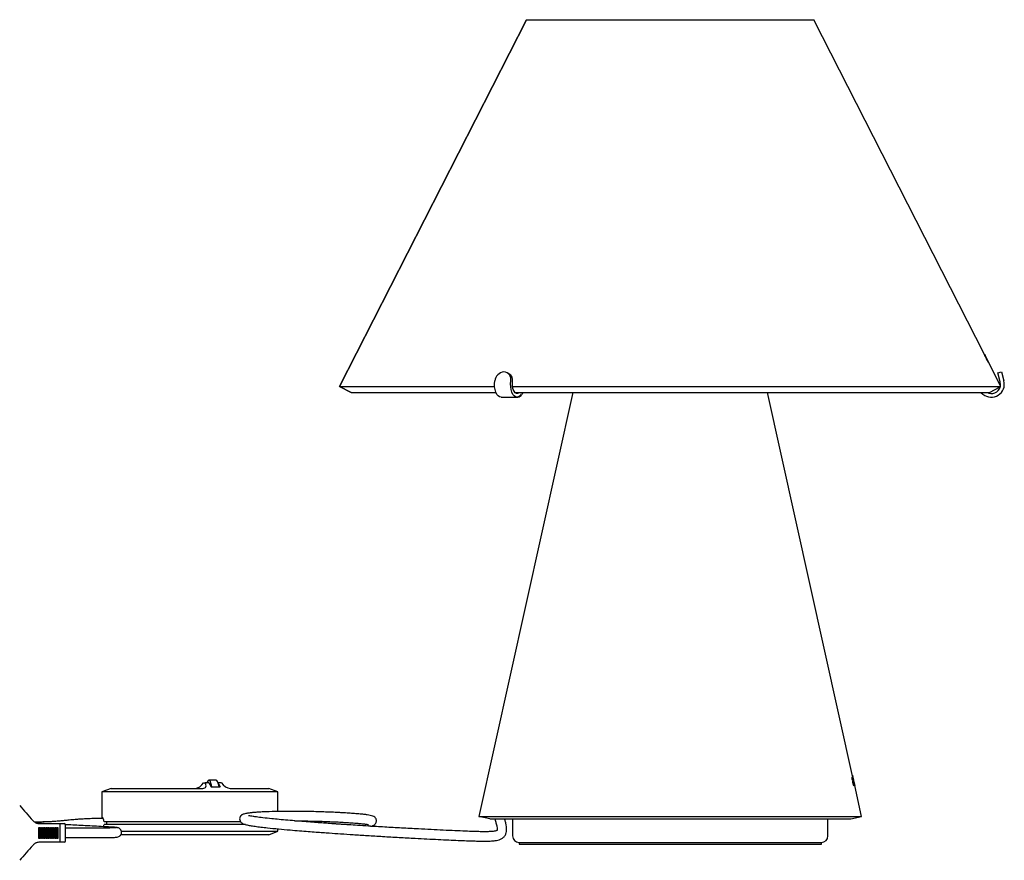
# Model space of a CAD drawing. Header units: millimetres. Extents: x 29 to 1100, y 19 to 1186.
# Tile 4 of 4: x 569 to 1100, y 732 to 1186. Entities that reach past the tile are written whole.
import ezdxf

# ---------------------------------------------------------------- set-up
doc = ezdxf.new("R2010")
doc.units = ezdxf.units.MM
doc.header["$LTSCALE"] = 5

msp = doc.modelspace()

# ---------------------------------------------------------------- linework, layer by layer
at = {"color": 7, "linetype": 'Continuous', "lineweight": 25}
for p, q in [((842.37, 1186.02), (741.48, 988.02)), ((741.49, 988.02), (842.37, 1186.02)), ((741.5, 988.02), (842.37, 1186.02)), ((842.37, 1186.02), (997.37, 1186.02)), ((842.37, 1186.02), (842.37, 1186.02)), ((842.37, 1186.02), (842.37, 1186.02)), ((1089.4, 1005.39), (997.37, 1186.02)), ((1089.4, 1005.39), (1089.72, 1004.76)), ((1098.02, 988.48), (1089.72, 1004.76)), ((1090.05, 1003.93), (1090.1, 1003.84)), ((1090.41, 1003.22), (1090.48, 1003.08)), ((1091.38, 1001.37), (1090.69, 1002.73)), ((1091.02, 1001.79), (1091.12, 1001.84)), ((1091.12, 1001.84), (1091.37, 1001.36)), ((1091.36, 1001.36), (1091.38, 1001.37)), ((832.83, 994.97), (831.87, 995.49)), ((1096.61, 995.39), (1098.55, 995.91)), ((1097.91, 990.56), (1096.61, 995.39)), ((1098.55, 995.91), (1099.84, 991.08)), ((741.48, 988.02), (747.72, 984.85)), ((741.48, 988.02), (741.49, 988.02)), ((747.73, 984.85), (741.49, 988.02)), ((741.5, 988.02), (825.11, 988.02)), ((747.73, 984.85), (741.5, 988.02)), ((834.79, 988.02), (1098.18, 988.02)), ((747.72, 984.85), (747.73, 984.85)), ((747.73, 984.85), (825.84, 984.85)), ((747.73, 984.85), (747.73, 984.85)), ((867.39, 984.85), (816.66, 756.02)), ((836.05, 984.85), (1092.01, 984.85)), ((840.4, 984.85), (839.84, 983.9)), ((1018.39, 777.12), (972.34, 984.85)), ((1087.46, 984.85), (1088.58, 983.9)), ((1092.01, 984.85), (1097.87, 987.83)), ((828.56, 982.27), (837.22, 982.27)), ((837.22, 982.27), (837.59, 982.27)), ((674.89, 775.68), (670.98, 775.68)), ((1017.99, 776.43), (1018.14, 776.46)), ((1018.13, 778.27), (1018.14, 778.27)), ((1018.38, 777.12), (1018.13, 778.27)), ((1018.23, 775.66), (1018.13, 775.64)), ((1018.14, 778.27), (1018.39, 777.12)), ((1018.37, 777.12), (1018.38, 777.12)), ((1018.52, 776.43), (1018.37, 777.12)), ((1018.38, 777.12), (1018.39, 777.12)), ((1018.39, 777.12), (1018.55, 776.44)), ((1018.39, 777.12), (1018.39, 777.12)), ((1018.53, 776.43), (1018.52, 776.43)), ((1018.97, 774.48), (1018.53, 776.43)), ((1018.53, 776.43), (1018.55, 776.43)), ((1019.19, 773.51), (1018.55, 776.44)), ((1018.55, 776.44), (1018.55, 776.43)), ((1018.55, 776.43), (1018.98, 774.46)), ((1018.63, 775.9), (1018.61, 775.89)), ((618.19, 771.18), (613.19, 769.36)), ((618.19, 771.18), (630.59, 771.18)), ((630.59, 771.18), (667.75, 771.18)), ((668.11, 774.18), (668.95, 774.18)), ((670.91, 774.18), (668.95, 774.18)), ((670.91, 774.18), (672.2, 771.94)), ((672.2, 771.94), (677.09, 771.94)), ((677.75, 774.18), (675.96, 774.18)), ((676.13, 773.6), (677.09, 771.94)), ((682.41, 771.18), (695.13, 771.18)), ((695.13, 771.18), (703.23, 771.18)), ((708.23, 769.36), (703.23, 771.18)), ((1018.37, 774.71), (1018.6, 774.76)), ((1018.45, 775.43), (1018.43, 775.53)), ((1018.6, 775.33), (1018.7, 775.35)), ((1018.63, 774.6), (1018.6, 774.76)), ((1018.68, 773.19), (1018.94, 773.24)), ((1018.79, 774.22), (1019.12, 772.73)), ((1018.86, 774.09), (1018.91, 774.11)), ((1019.06, 772.72), (1018.94, 773.24)), ((1019.12, 772.73), (1019.06, 772.72)), ((1019.19, 773.51), (1019.36, 772.79)), ((1023.07, 756.02), (1019.36, 772.78)), ((1019.36, 772.78), (1019.36, 772.78)), ((613.19, 769.36), (613.19, 754.96)), ((631.64, 769.36), (613.19, 769.36)), ((696.17, 769.36), (631.64, 769.36)), ((708.23, 769.36), (696.17, 769.36)), ((708.23, 758.71), (708.23, 769.36)), ((816.66, 756.02), (1023.07, 756.02)), ((822.52, 754.72), (816.66, 756.02)), ((822.52, 754.72), (1017.21, 754.72)), ((834.82, 754.72), (834.82, 745.52)), ((1004.92, 745.52), (1004.92, 754.72)), ((1017.21, 754.72), (1023.07, 756.02)), ((579.22, 750.15), (579.71, 750.15)), ((579.22, 744.15), (579.22, 750.15)), ((579.63, 752.15), (590.87, 752.15)), ((579.67, 750.15), (579.67, 744.15)), ((579.71, 750.15), (579.71, 744.15)), ((580.2, 750.15), (580.69, 750.15)), ((580.2, 744.15), (580.2, 750.15)), ((580.64, 750.15), (580.64, 744.15)), ((580.69, 750.15), (580.69, 744.15)), ((581.17, 750.15), (581.66, 750.15)), ((581.17, 744.15), (581.17, 750.15)), ((581.62, 750.15), (581.62, 744.15)), ((581.66, 750.15), (581.66, 744.15)), ((582.15, 750.15), (582.64, 750.15)), ((582.15, 744.15), (582.15, 750.15)), ((582.6, 750.15), (582.6, 744.15)), ((582.64, 750.15), (582.64, 744.15)), ((583.13, 750.15), (583.62, 750.15)), ((583.13, 744.15), (583.13, 750.15)), ((583.58, 750.15), (583.58, 744.15)), ((583.62, 750.15), (583.62, 744.15)), ((584.11, 750.15), (584.6, 750.15)), ((584.11, 744.15), (584.11, 750.15)), ((584.55, 750.15), (584.55, 744.15)), ((584.6, 750.15), (584.6, 744.15)), ((585.09, 750.15), (585.57, 750.15)), ((585.09, 744.15), (585.09, 750.15)), ((585.53, 750.15), (585.53, 744.15)), ((585.57, 750.15), (585.57, 744.15)), ((586.06, 750.15), (586.55, 750.15)), ((586.06, 744.15), (586.06, 750.15)), ((586.51, 750.15), (586.51, 744.15)), ((586.55, 750.15), (586.55, 744.15)), ((587.04, 750.15), (587.53, 750.15)), ((587.04, 744.15), (587.04, 750.15)), ((587.49, 750.15), (587.49, 744.15)), ((587.53, 750.15), (587.53, 744.15)), ((588.02, 750.15), (588.51, 750.15)), ((588.02, 744.15), (588.02, 750.15)), ((588.47, 750.15), (588.47, 744.15)), ((588.51, 750.15), (588.51, 744.15)), ((589, 750.15), (589.49, 750.15)), ((589, 744.15), (589, 750.15)), ((589.44, 750.15), (589.44, 744.15)), ((589.49, 750.15), (589.49, 744.15)), ((590.8, 743.15), (590.8, 751.15)), ((590.87, 752.15), (592.62, 752.15)), ((592.62, 752.15), (592.92, 752.15)), ((593.67, 742.9), (593.67, 751.4)), ((602.33, 749.7), (593.67, 749.7)), ((631.64, 753.18), (614.41, 753.18)), ((631.64, 751.66), (614.41, 751.66)), ((688.06, 753.18), (631.64, 753.18)), ((690.71, 751.66), (631.64, 751.66)), ((708.23, 748), (708.23, 749.34)), ((579.71, 744.15), (579.22, 744.15)), ((580.69, 744.15), (580.2, 744.15)), ((581.66, 744.15), (581.17, 744.15)), ((582.64, 744.15), (582.15, 744.15)), ((583.62, 744.15), (583.13, 744.15)), ((584.6, 744.15), (584.11, 744.15)), ((585.57, 744.15), (585.09, 744.15)), ((586.55, 744.15), (586.06, 744.15)), ((587.53, 744.15), (587.04, 744.15)), ((588.51, 744.15), (588.02, 744.15)), ((589.49, 744.15), (589, 744.15)), ((593.67, 744.6), (602.33, 744.6)), ((630.59, 746.18), (623.46, 746.18)), ((623.7, 748), (631.64, 748)), ((695.13, 746.18), (630.59, 746.18)), ((631.64, 748), (696.17, 748)), ((703.23, 746.18), (695.13, 746.18)), ((696.17, 748), (708.23, 748)), ((703.23, 746.18), (708.23, 748)), ((590.87, 742.15), (579.63, 742.15)), ((592.62, 742.15), (590.87, 742.15)), ((592.92, 742.15), (592.62, 742.15)), ((838.32, 742.02), (1001.42, 742.02)), ((838.37, 742.02), (838.37, 741.02)), ((838.37, 741.02), (919.87, 741.02)), ((919.87, 741.02), (1001.37, 741.02)), ((1001.37, 741.02), (1001.37, 742.02))]:
    msp.add_line(p, q, dxfattribs=at)
at = {"color": 7, "linetype": 'Continuous', "lineweight": 25, "flags": 128}
for points in [[(828.56, 982.27), (827.78, 982.44), (827.03, 982.97), (826.35, 983.83), (825.79, 984.98), (825.37, 986.36), (825.12, 987.89), (825.06, 989.49), (825.18, 991.08)], [(839.47, 983.9), (838.8, 983.02), (838.04, 982.46), (837.24, 982.27), (836.45, 982.44), (835.69, 982.97), (835.01, 983.83), (834.45, 984.98), (834.03, 986.36), (833.78, 987.89), (833.72, 989.49), (833.84, 991.08)], [(838.38, 984.85), (838.23, 984.7), (837.55, 984.31), (836.85, 984.32), (836.18, 984.72), (835.59, 985.47), (835.13, 986.52), (834.83, 987.79), (834.72, 989.17), (834.8, 990.56)], [(1098, 988.38), (1098.08, 989.17), (1097.91, 990.56)], [(672.56, 771.94), (672.38, 772.9), (672.08, 774.08), (671.74, 774.96), (671.36, 775.5), (670.98, 775.68), (670.59, 775.5), (670.21, 774.96), (669.9, 774.18)], [(676.47, 771.94), (676.3, 772.9), (675.99, 774.08), (675.65, 774.96), (675.28, 775.5), (674.89, 775.68)]]:
    msp.add_lwpolyline(points, dxfattribs=at)
at = {"color": 7, "linetype": 'Continuous', "lineweight": 25}
for centre, radius, start, end in [((830.55, 990.52), 5.41, 94.2343, 174.0418), ((829.97, 991.95), 3.96, 347.2289, 87.4295), ((830.65, 991.35), 4.22, 349.2253, 58.91), ((1093.08, 989.27), 7, 230, 15), ((837.37, 984.93), 2.67, 274.6905, 337.4143), ((1093.08, 989.27), 5, 242.1695, 343.2708), ((579.63, 756.94), 4.79, 248.7453, 269.9875), ((592.92, 751.4), 0.75, 0, 90), ((838.32, 745.52), 3.5, 180, 270), ((1001.42, 745.52), 3.5, 270, 0), ((579.63, 737.35), 4.79, 90.0125, 111.2547), ((592.92, 742.9), 0.75, 270, 0)]:
    msp.add_arc(centre, radius, start, end, dxfattribs=at)
for centre, major_axis, ratio, start_param, end_param in [((860.2, 887.04), (229.84, 117.1), 0.005164, 6.244543, 6.248937), ((860.22, 887.22), (229.74, 117.06), 0.005164, 6.277602, 6.281794), ((858.82, 879.25), (231.5, 124.34), 0.163774, 0.004745, 0.007462), ((858.67, 878.14), (232.03, 124.7), 0.16473, 0.005343, 0.008354), ((859.94, 885.04), (230.86, 117.62), 0.005164, 6.264587, 6.26893), ((859.72, 883.37), (231.71, 118.06), 0.005164, 6.258221, 6.262044), ((665.18, 774.18), (3.12, 2.43), 0.562556, 3.765936, 5.336732), ((666.02, 774.18), (3.12, -2.43), 0.562556, 5.658842, 7.229639), ((680.69, 774.18), (3.12, -2.43), 0.562556, 4.088046, 5.658842), ((914.73, 750.51), (104.22, 24.1), 0.19307, 0.037743, 0.043592), ((914.72, 749.62), (104.41, 24.15), 0.194181, 0.03915, 0.045634), ((582.76, 751.4), (-21.37, 22.28), 0.105963, 0.979556, 1.367138), ((590.03, 751.15), (0, 1), 0.774255, 4.712389, 4.965069), ((582.76, 742.9), (21.37, 22.28), 0.105963, 1.774455, 2.162036), ((590.03, 743.15), (0, 1), 0.774255, 4.459709, 4.712389)]:
    msp.add_ellipse(centre, major_axis=major_axis, ratio=ratio, start_param=start_param, end_param=end_param, dxfattribs=at)
for points, knots in [([(1089.26, 1005.42), (1089.26, 1005.39), (1089.26, 1005.34), (1089.42, 1004.99), (1089.61, 1004.58), (1089.78, 1004.22), (1089.87, 1004.04), (1089.89, 1004.01)], [0, 0, 0, 0, 0.339468, 0.555631, 0.772533, 0.964898, 1, 1, 1, 1]), ([(1090.17, 1003.76), (1090.04, 1004.01), (1089.84, 1004.4), (1089.58, 1004.9), (1089.41, 1005.21), (1089.29, 1005.4), (1089.27, 1005.41), (1089.26, 1005.42)], [0, 0, 0, 0, 0.265502, 0.426734, 0.58946, 0.763898, 1, 1, 1, 1]), ([(1089.97, 1004.28), (1089.89, 1004.44), (1089.72, 1004.76), (1089.53, 1005.13), (1089.39, 1005.4), (1089.36, 1005.46), (1089.35, 1005.46), (1089.35, 1005.46)], [0, 0, 0, 0, 0.219961, 0.441225, 0.649919, 0.959403, 1, 1, 1, 1]), ([(1089.35, 1005.46), (1089.36, 1005.44), (1089.37, 1005.39), (1089.51, 1005.1), (1089.67, 1004.78), (1089.82, 1004.49), (1089.89, 1004.34), (1089.91, 1004.3)], [0, 0, 0, 0, 0.384476, 0.591239, 0.799671, 0.944223, 1, 1, 1, 1]), ([(1089.92, 1004.04), (1089.87, 1004.13), (1089.79, 1004.3), (1089.69, 1004.51), (1089.62, 1004.66), (1089.58, 1004.75), (1089.59, 1004.77), (1089.59, 1004.77)], [0, 0, 0, 0, 0.240628, 0.406089, 0.571394, 0.807757, 1, 1, 1, 1]), ([(1089.59, 1004.77), (1089.59, 1004.77), (1089.61, 1004.76), (1089.67, 1004.65), (1089.74, 1004.52), (1089.85, 1004.32), (1089.96, 1004.12), (1090.03, 1003.97), (1090.05, 1003.93)], [0, 0, 0, 0, 0.25546, 0.424431, 0.555351, 0.686785, 0.909894, 1, 1, 1, 1]), ([(1089.9, 1004.35), (1089.88, 1004.39), (1089.84, 1004.47), (1089.79, 1004.58), (1089.74, 1004.69), (1089.7, 1004.77), (1089.7, 1004.78), (1089.69, 1004.79)], [0, 0, 0, 0, 0.125144, 0.251737, 0.411913, 0.719321, 1, 1, 1, 1]), ([(1089.69, 1004.79), (1089.7, 1004.78), (1089.71, 1004.77), (1089.79, 1004.62), (1089.88, 1004.45), (1089.94, 1004.33), (1089.97, 1004.27)], [0, 0, 0, 0, 0.442945, 0.683022, 0.846997, 1, 1, 1, 1]), ([(1090.16, 1003.87), (1090.15, 1003.89), (1090.13, 1003.92), (1090.08, 1004.01), (1090.02, 1004.13), (1089.96, 1004.24), (1089.92, 1004.32), (1089.9, 1004.35)], [0, 0, 0, 0, 0.2539949, 0.5540494, 0.7139988, 0.8750396, 1, 1, 1, 1]), ([(1089.91, 1004.3), (1089.98, 1004.17), (1090.09, 1003.94), (1090.24, 1003.65), (1090.38, 1003.4), (1090.47, 1003.24), (1090.51, 1003.18), (1090.52, 1003.15)], [0, 0, 0, 0, 0.213774, 0.364411, 0.515536, 0.833649, 1, 1, 1, 1]), ([(1090.1, 1003.84), (1090.11, 1003.8), (1090.12, 1003.72), (1090.17, 1003.55), (1090.28, 1003.3), (1090.41, 1003), (1090.54, 1002.73), (1090.64, 1002.52), (1090.7, 1002.4), (1090.71, 1002.38)], [0, 0, 0, 0, 0.251099, 0.502638, 0.704643, 0.807824, 0.892455, 0.976819, 1, 1, 1, 1]), ([(1090.69, 1002.73), (1090.65, 1002.82), (1090.56, 1002.99), (1090.39, 1003.33), (1090.26, 1003.59), (1090.17, 1003.76)], [0, 0, 0, 0, 0.250028, 0.500059, 1, 1, 1, 1]), ([(1090.82, 1002.6), (1090.75, 1002.74), (1090.63, 1002.99), (1090.48, 1003.28), (1090.33, 1003.57), (1090.27, 1003.69), (1090.22, 1003.76), (1090.22, 1003.77)], [0, 0, 0, 0, 0.204998, 0.355433, 0.505195, 0.925319, 1, 1, 1, 1]), ([(1090.74, 1002.43), (1090.71, 1002.49), (1090.65, 1002.61), (1090.57, 1002.77), (1090.48, 1002.97), (1090.44, 1003.11), (1090.42, 1003.18), (1090.41, 1003.22)], [0, 0, 0, 0, 0.084217, 0.169478, 0.276136, 0.560341, 1, 1, 1, 1]), ([(1090.48, 1003.08), (1090.57, 1002.91), (1090.71, 1002.65), (1090.88, 1002.3), (1090.98, 1002.09), (1091.05, 1001.93), (1091.05, 1001.91), (1091.05, 1001.9)], [0, 0, 0, 0, 0.281629, 0.44586, 0.61177, 0.756473, 1, 1, 1, 1]), ([(1090.59, 1003.04), (1090.6, 1003.02), (1090.62, 1002.98), (1090.67, 1002.9), (1090.72, 1002.79), (1090.79, 1002.66), (1090.84, 1002.55), (1090.87, 1002.5), (1090.87, 1002.49)], [0, 0, 0, 0, 0.251704, 0.526, 0.682421, 0.840523, 0.975266, 1, 1, 1, 1]), ([(1090.71, 1002.38), (1090.78, 1002.24), (1090.91, 1002), (1091.08, 1001.69), (1091.22, 1001.44), (1091.34, 1001.25), (1091.36, 1001.24), (1091.37, 1001.24)], [0, 0, 0, 0, 0.189621, 0.345948, 0.501794, 0.735146, 1, 1, 1, 1]), ([(1091.05, 1001.9), (1091.04, 1001.9), (1091.03, 1001.91), (1090.97, 1002.01), (1090.89, 1002.13), (1090.81, 1002.29), (1090.76, 1002.39), (1090.74, 1002.43)], [0, 0, 0, 0, 0.323768, 0.516219, 0.709841, 0.881938, 1, 1, 1, 1]), ([(1090.76, 1002.62), (1090.85, 1002.46), (1091.01, 1002.14), (1091.21, 1001.76), (1091.38, 1001.46), (1091.45, 1001.32), (1091.46, 1001.32), (1091.47, 1001.31)], [0, 0, 0, 0, 0.198699, 0.39803, 0.589555, 0.870576, 1, 1, 1, 1]), ([(1091.13, 1001.98), (1091.12, 1001.98), (1091.12, 1001.99), (1091.04, 1002.13), (1090.95, 1002.31), (1090.85, 1002.49), (1090.79, 1002.6), (1090.78, 1002.63)], [0, 0, 0, 0, 0.334166, 0.531394, 0.728978, 0.919543, 1, 1, 1, 1]), ([(1091.47, 1001.31), (1091.46, 1001.34), (1091.44, 1001.38), (1091.3, 1001.67), (1091.13, 1002), (1090.96, 1002.33), (1090.86, 1002.52), (1090.82, 1002.6)], [0, 0, 0, 0, 0.359706, 0.557685, 0.757339, 0.9016, 1, 1, 1, 1]), ([(1090.87, 1002.49), (1090.9, 1002.44), (1090.95, 1002.34), (1091.02, 1002.21), (1091.08, 1002.08), (1091.12, 1001.99), (1091.13, 1001.98), (1091.13, 1001.98)], [0, 0, 0, 0, 0.138817, 0.279211, 0.44577, 0.722726, 1, 1, 1, 1]), ([(1091.37, 1001.24), (1091.38, 1001.24), (1091.38, 1001.26), (1091.34, 1001.36), (1091.25, 1001.57), (1091.16, 1001.75), (1091.12, 1001.84)], [0, 0, 0, 0, 0.251244, 0.569552, 0.78598, 1, 1, 1, 1]), ([(1018.13, 775.64), (1018.09, 775.81), (1018.02, 776.17), (1017.95, 776.64), (1017.93, 776.99), (1017.94, 777.14), (1017.97, 777.16), (1017.98, 777.17)], [0, 0, 0, 0, 0.20106, 0.403932, 0.627417, 0.852651, 1, 1, 1, 1]), ([(1017.98, 777.17), (1018.01, 777.16), (1018.05, 777.14), (1018.15, 776.89), (1018.26, 776.53), (1018.4, 775.99), (1018.49, 775.58), (1018.54, 775.34)], [0, 0, 0, 0, 0.278587, 0.433048, 0.588308, 0.770326, 1, 1, 1, 1]), ([(1018.14, 776.46), (1018.13, 776.44), (1018.11, 776.41), (1018.12, 776.23), (1018.15, 776.02), (1018.19, 775.82), (1018.22, 775.69), (1018.23, 775.66)], [0, 0, 0, 0, 0.344567, 0.532564, 0.72219, 0.922065, 1, 1, 1, 1]), ([(1018.43, 775.53), (1018.39, 775.68), (1018.34, 775.9), (1018.27, 776.17), (1018.22, 776.34), (1018.17, 776.45), (1018.15, 776.46), (1018.14, 776.46)], [0, 0, 0, 0, 0.284801, 0.431043, 0.578767, 0.792009, 1, 1, 1, 1]), ([(1018.46, 775.93), (1018.43, 776.05), (1018.38, 776.28), (1018.32, 776.62), (1018.27, 776.94), (1018.25, 777.16), (1018.27, 777.19), (1018.27, 777.21)], [0, 0, 0, 0, 0.1445212, 0.2899812, 0.478176, 0.7365947, 1, 1, 1, 1]), ([(1018.27, 777.21), (1018.3, 777.18), (1018.33, 777.14), (1018.43, 776.75), (1018.53, 776.35), (1018.6, 776.04), (1018.63, 775.9)], [0, 0, 0, 0, 0.393475, 0.611155, 0.829407, 1, 1, 1, 1]), ([(1018.44, 776.46), (1018.43, 776.46), (1018.43, 776.45), (1018.43, 776.36), (1018.45, 776.22), (1018.47, 776.12), (1018.49, 776.04), (1018.5, 775.99), (1018.5, 775.99)], [0, 0, 0, 0, 0.252487, 0.6353, 0.765746, 0.873964, 0.982578, 1, 1, 1, 1]), ([(1018.61, 775.89), (1018.58, 775.99), (1018.54, 776.16), (1018.49, 776.34), (1018.46, 776.45), (1018.44, 776.46), (1018.44, 776.46)], [0, 0, 0, 0, 0.226986, 0.422608, 0.672549, 1, 1, 1, 1]), ([(1018.81, 774.67), (1018.8, 774.71), (1018.76, 774.8), (1018.69, 775), (1018.61, 775.28), (1018.54, 775.59), (1018.49, 775.81), (1018.46, 775.93)], [0, 0, 0, 0, 0.251782, 0.517717, 0.669381, 0.820926, 1, 1, 1, 1]), ([(1018.5, 775.99), (1018.51, 775.93), (1018.54, 775.81), (1018.58, 775.66), (1018.62, 775.53), (1018.64, 775.49), (1018.65, 775.46)], [0, 0, 0, 0, 0.2044655, 0.3868203, 0.622973, 1, 1, 1, 1]), ([(1018.51, 773.85), (1018.49, 773.97), (1018.44, 774.2), (1018.38, 774.54), (1018.35, 774.88), (1018.36, 775.26), (1018.41, 775.36), (1018.45, 775.43)], [0, 0, 0, 0, 0.101626, 0.187988, 0.314367, 0.523472, 1, 1, 1, 1]), ([(1018.96, 772.59), (1018.93, 772.6), (1018.88, 772.63), (1018.76, 772.93), (1018.66, 773.24), (1018.58, 773.56), (1018.53, 773.77), (1018.51, 773.85)], [0, 0, 0, 0, 0.367142, 0.563411, 0.730605, 0.898452, 1, 1, 1, 1]), ([(1018.6, 774.76), (1018.59, 774.73), (1018.57, 774.69), (1018.54, 774.58), (1018.53, 774.45), (1018.55, 774.25), (1018.57, 774.1), (1018.59, 773.98), (1018.61, 773.91), (1018.61, 773.9)], [0, 0, 0, 0, 0.2515447, 0.503192, 0.7563971, 0.8420414, 0.9135346, 0.9850496, 1, 1, 1, 1]), ([(1018.54, 775.34), (1018.56, 775.25), (1018.6, 775.06), (1018.69, 774.69), (1018.75, 774.4), (1018.79, 774.22)], [0, 0, 0, 0, 0.250062, 0.500093, 1, 1, 1, 1]), ([(1018.61, 773.9), (1018.63, 773.82), (1018.66, 773.68), (1018.71, 773.51), (1018.76, 773.38), (1018.8, 773.31), (1018.81, 773.31), (1018.82, 773.31)], [0, 0, 0, 0, 0.212209, 0.363247, 0.556213, 0.817417, 1, 1, 1, 1]), ([(1018.82, 773.31), (1018.83, 773.32), (1018.85, 773.35), (1018.84, 773.53), (1018.8, 773.79), (1018.73, 774.17), (1018.67, 774.45), (1018.63, 774.6)], [0, 0, 0, 0, 0.249499, 0.410106, 0.571603, 0.76081, 1, 1, 1, 1]), ([(1018.7, 775.35), (1018.72, 775.31), (1018.75, 775.22), (1018.81, 775.03), (1018.88, 774.75), (1018.96, 774.44), (1019.01, 774.19), (1019.04, 774.06)], [0, 0, 0, 0, 0.251652, 0.521468, 0.674864, 0.829073, 1, 1, 1, 1]), ([(1019.29, 772.66), (1019.27, 772.68), (1019.24, 772.72), (1019.13, 773.04), (1019.01, 773.48), (1018.91, 773.87), (1018.87, 774.06), (1018.86, 774.09)], [0, 0, 0, 0, 0.316794, 0.543987, 0.772901, 0.968269, 1, 1, 1, 1]), ([(1019.04, 773.95), (1019.02, 774), (1019, 774.12), (1018.96, 774.26), (1018.92, 774.42), (1018.89, 774.5), (1018.88, 774.54), (1018.87, 774.55)], [0, 0, 0, 0, 0.156574, 0.31499, 0.449395, 0.892288, 1, 1, 1, 1]), ([(1018.91, 774.11), (1018.94, 774), (1018.99, 773.8), (1019.05, 773.58), (1019.09, 773.43), (1019.12, 773.39), (1019.12, 773.38), (1019.13, 773.38)], [0, 0, 0, 0, 0.238011, 0.4295348, 0.6208359, 0.9069184, 1, 1, 1, 1]), ([(1018.94, 773.24), (1018.96, 773.13), (1019, 772.9), (1019.01, 772.66), (1018.99, 772.6), (1018.97, 772.59), (1018.96, 772.59)], [0, 0, 0, 0, 0.245109, 0.491695, 0.946234, 1, 1, 1, 1]), ([(1019.36, 772.78), (1019.35, 772.8), (1019.34, 772.83), (1019.28, 773.11), (1019.19, 773.47), (1019.09, 773.95), (1019.01, 774.3), (1018.97, 774.48)], [0, 0, 0, 0, 0.242519, 0.407464, 0.572054, 0.788727, 1, 1, 1, 1]), ([(1018.98, 774.46), (1019.01, 774.35), (1019.05, 774.14), (1019.11, 773.88), (1019.15, 773.69), (1019.18, 773.57), (1019.19, 773.52), (1019.19, 773.52), (1019.19, 773.51)], [0, 0, 0, 0, 0.252219, 0.49189, 0.623341, 0.756014, 0.906814, 1, 1, 1, 1]), ([(1019.04, 774.06), (1019.07, 773.92), (1019.14, 773.62), (1019.21, 773.25), (1019.27, 772.93), (1019.3, 772.71), (1019.29, 772.68), (1019.29, 772.66)], [0, 0, 0, 0, 0.167103, 0.335911, 0.492195, 0.730832, 1, 1, 1, 1]), ([(1019.13, 773.38), (1019.13, 773.4), (1019.14, 773.41), (1019.12, 773.54), (1019.1, 773.67), (1019.07, 773.82), (1019.05, 773.9), (1019.04, 773.95)], [0, 0, 0, 0, 0.411005, 0.589793, 0.770249, 0.889788, 1, 1, 1, 1]), ([(613.93, 754.96), (612.84, 754.96), (610.53, 754.95), (607.15, 754.85), (603.98, 754.71), (601.26, 754.54), (598.51, 754.32), (595.76, 754.06), (593.02, 753.78), (590.39, 753.52), (587.84, 753.32), (585.2, 753.17), (582.61, 753.07), (579.93, 753), (578.07, 752.97), (577.12, 752.97), (577.07, 752.97)], [0, 0, 0, 0, 0.089123, 0.1881887, 0.2719921, 0.3437015, 0.4059834, 0.4938174, 0.5669306, 0.6291126, 0.7056735, 0.7715072, 0.8423564, 0.9174715, 0.9956399, 1, 1, 1, 1]), ([(614.41, 753.18), (614.37, 753.5), (614.27, 754.14), (614.01, 754.87), (613.74, 755.35), (613.5, 755.47), (613.36, 755.35), (613.32, 755.11), (613.31, 755.04)], [0, 0, 0, 0, 0.187145, 0.374208, 0.562797, 0.749663, 0.933553, 1, 1, 1, 1]), ([(703.4, 758.61), (702.17, 758.57), (699.86, 758.49), (696.92, 758.31), (694.57, 758.12), (692.59, 757.89), (691, 757.63), (689.82, 757.35), (689.11, 757.08), (688.69, 756.88), (688.39, 756.66), (688.26, 756.55), (688.01, 756.23), (687.77, 755.83), (687.53, 755.1), (687.54, 754.11), (688.01, 753.1), (688.71, 752.46), (689.21, 752.17), (689.99, 751.83), (691.25, 751.5), (693.14, 751.12), (695.76, 750.72), (698.96, 750.31), (703.15, 749.84), (708.41, 749.31), (714.26, 748.79), (719.67, 748.34), (724.33, 747.97), (728.55, 747.65), (732.33, 747.37), (736.73, 747.05), (742.18, 746.68), (749.04, 746.22), (756.62, 745.74), (764.89, 745.23), (773.56, 744.73), (781.57, 744.29), (788.62, 743.92), (794.67, 743.62), (800.35, 743.35), (805.5, 743.12), (809.99, 742.95), (813.76, 742.81), (816.86, 742.72), (819.26, 742.68), (821.2, 742.69), (822.78, 742.74), (824.2, 742.83), (825.5, 742.98), (826.87, 743.24), (828.32, 743.72), (829.66, 744.5), (830.75, 745.66), (831.4, 747.15), (831.59, 748.53), (831.56, 749.85), (831.36, 751.3), (831.02, 752.88), (830.68, 754.16), (830.54, 754.72)], [0, 0, 0, 0, 0.019844, 0.03722, 0.052429, 0.065724, 0.080811, 0.093201, 0.103122, 0.109025, 0.113647, 0.11912, 0.120314, 0.122772, 0.126125, 0.132056, 0.138935, 0.144599, 0.150217, 0.160562, 0.174312, 0.191746, 0.211169, 0.230617, 0.250111, 0.279314, 0.308174, 0.329886, 0.349547, 0.366904, 0.381766, 0.395321, 0.419543, 0.445918, 0.474879, 0.506352, 0.539898, 0.573391, 0.598123, 0.622528, 0.646674, 0.670384, 0.692949, 0.714539, 0.735297, 0.755249, 0.771059, 0.78676, 0.80228, 0.817648, 0.834846, 0.854519, 0.876278, 0.897975, 0.918111, 0.935211, 0.94994, 0.96654, 0.985398, 1, 1, 1, 1]), ([(825.28, 754.72), (825.3, 754.65), (825.5, 753.8), (825.92, 752.32), (826.35, 750.48), (826.5, 749.24), (826.47, 748.69), (826.41, 748.49), (826.37, 748.46), (826.34, 748.46), (826.16, 748.36), (825.74, 748.22), (824.95, 748.05), (823.75, 747.91), (822.15, 747.81), (820.1, 747.78), (817.38, 747.81), (813.86, 747.91), (809.31, 748.07), (803.78, 748.3), (797.53, 748.59), (790.89, 748.91), (783.34, 749.3), (774.95, 749.76), (765.9, 750.28), (757.96, 750.76), (751.47, 751.18), (746.64, 751.49), (742.9, 751.74), (740.12, 751.93), (737.69, 752.1), (735.04, 752.29), (731.72, 752.53), (727.78, 752.82), (723.31, 753.16), (718.45, 753.55), (713.54, 753.97), (708.97, 754.39), (704.43, 754.83), (700.21, 755.29), (696.93, 755.7), (694.83, 756), (693.45, 756.24), (692.6, 756.39), (692.33, 756.41), (692.33, 756.32), (692.33, 756.31)], [0, 0, 0, 0, 0.001985, 0.022594, 0.051109, 0.076911, 0.097448, 0.116004, 0.130861, 0.144318, 0.161263, 0.186872, 0.211928, 0.235069, 0.258401, 0.284057, 0.311748, 0.341151, 0.372075, 0.404762, 0.4378, 0.47027, 0.502301, 0.544308, 0.585315, 0.624976, 0.65193, 0.674059, 0.691367, 0.703933, 0.71303, 0.725572, 0.741469, 0.760583, 0.782719, 0.807604, 0.834523, 0.860001, 0.883328, 0.914528, 0.941616, 0.957667, 0.972288, 0.986484, 0.997984, 1, 1, 1, 1]), ([(758.23, 750.75), (758.25, 750.76), (758.66, 750.82), (759.27, 750.95), (760.35, 751.51), (760.96, 752.2), (761.3, 753.01), (761.37, 753.74), (761.25, 754.35), (761.06, 754.85), (760.81, 755.25), (760.28, 755.78), (759.42, 756.22), (758.08, 756.61), (756.46, 756.89), (754.42, 757.15), (751.92, 757.4), (748.85, 757.65), (746.08, 757.84), (743.69, 757.99), (741.5, 758.11), (738.85, 758.24), (735.58, 758.37), (731.8, 758.51), (727.32, 758.64), (722.17, 758.74), (716.36, 758.79), (709.94, 758.77), (705.66, 758.67), (703.4, 758.61)], [0, 0, 0, 0, 0.002182, 0.042285, 0.074691, 0.091246, 0.103769, 0.113444, 0.119896, 0.125317, 0.138953, 0.159466, 0.196653, 0.236204, 0.275757, 0.315824, 0.369214, 0.419369, 0.46597, 0.492073, 0.520513, 0.554958, 0.595821, 0.643552, 0.698625, 0.761483, 0.832492, 0.911927, 1, 1, 1, 1]), ([(576.12, 753.68), (576.25, 753.56), (576.75, 753.04), (577.4, 752.72), (577.89, 752.47)], [0, 0, 0, 0, 0.248126, 1, 1, 1, 1]), ([(582.17, 752.15), (581.38, 752.19), (579.89, 752.26), (578.46, 752.33), (577.78, 752.36)], [0, 0, 0, 0, 0.528869, 1, 1, 1, 1]), ([(590.78, 751.4), (590.76, 751.48), (590.74, 751.66), (590.75, 751.88), (590.78, 752.05), (590.83, 752.13), (590.86, 752.15), (590.87, 752.15), (590.87, 752.15)], [0, 0, 0, 0, 0.1998858, 0.3991966, 0.6162168, 0.8628846, 0.9949692, 1, 1, 1, 1]), ([(621.7, 749.93), (621.7, 749.95), (621.7, 749.98), (621.25, 750.05), (620.21, 750.15), (618.22, 750.28), (614.84, 750.45), (610.54, 750.69), (605.64, 750.95), (600.98, 751.19), (597.03, 751.39), (594.67, 751.52), (593.76, 751.56)], [0, 0, 0, 0, 0.02902, 0.072731, 0.118989, 0.219559, 0.326278, 0.499856, 0.65529, 0.794561, 0.9204, 1, 1, 1, 1]), ([(620.76, 749.9), (620.5, 749.88), (619.94, 749.84), (618.47, 749.8), (616.59, 749.76), (613.99, 749.73), (610.64, 749.71), (606.62, 749.7), (603.78, 749.7), (602.33, 749.7)], [0, 0, 0, 0, 0.086556, 0.182561, 0.291203, 0.413204, 0.594868, 0.792962, 1, 1, 1, 1]), ([(614.17, 750.49), (614.21, 750.62), (614.32, 750.95), (614.38, 751.39), (614.41, 751.66)], [0, 0, 0, 0, 0.3846948, 1, 1, 1, 1]), ([(615.91, 751.66), (615.94, 751.99), (615.97, 752.5), (615.93, 753), (615.91, 753.18)], [0, 0, 0, 0, 0.643627, 1, 1, 1, 1]), ([(620.71, 744.78), (621.28, 744.86), (622.26, 744.99), (622.98, 745.49), (623.29, 745.85), (623.54, 746.21), (623.81, 746.81), (623.86, 747.55), (623.75, 748.12), (623.62, 748.45), (623.47, 748.75), (623.24, 749.09), (622.83, 749.5), (622.11, 749.88), (621.48, 749.92), (621.13, 749.94)], [0, 0, 0, 0, 0.205717, 0.345186, 0.385978, 0.399752, 0.484696, 0.574047, 0.617919, 0.663032, 0.687527, 0.7159, 0.788593, 0.884609, 1, 1, 1, 1]), ([(717.13, 753.67), (718.39, 753.66), (721.19, 753.65), (725.35, 753.58), (729.36, 753.48), (732.72, 753.38), (735.62, 753.27), (738.17, 753.16), (741.1, 753.02), (744.43, 752.84), (748.05, 752.6), (751.12, 752.35), (753.54, 752.12), (755.14, 751.94), (756.19, 751.81), (756.77, 751.73), (757.07, 751.69), (757.07, 751.72), (757.07, 751.74)], [0, 0, 0, 0, 0.072096, 0.160024, 0.236212, 0.300201, 0.354052, 0.404335, 0.455923, 0.536159, 0.618448, 0.703841, 0.771898, 0.843427, 0.893195, 0.940756, 0.980098, 1, 1, 1, 1]), ([(602.33, 744.6), (603.79, 744.6), (606.63, 744.6), (610.69, 744.61), (614.06, 744.63), (616.71, 744.67), (618.64, 744.7), (620.17, 744.75), (620.76, 744.79), (621.04, 744.81)], [0, 0, 0, 0, 0.204747, 0.400961, 0.581455, 0.703291, 0.812647, 0.910469, 1, 1, 1, 1]), ([(577.89, 741.82), (577.72, 741.75), (577.06, 741.47), (576.52, 740.98), (576.12, 740.61)], [0, 0, 0, 0, 0.247858, 1, 1, 1, 1]), ([(590.87, 742.15), (590.87, 742.15), (590.86, 742.15), (590.83, 742.16), (590.78, 742.24), (590.75, 742.42), (590.74, 742.64), (590.76, 742.81), (590.78, 742.9)], [0, 0, 0, 0, 0.005031, 0.137115, 0.383783, 0.600803, 0.800114, 1, 1, 1, 1])]:
    msp.add_open_spline(points, degree=3, knots=knots, dxfattribs=at)

doc.saveas('drawing.dxf')
